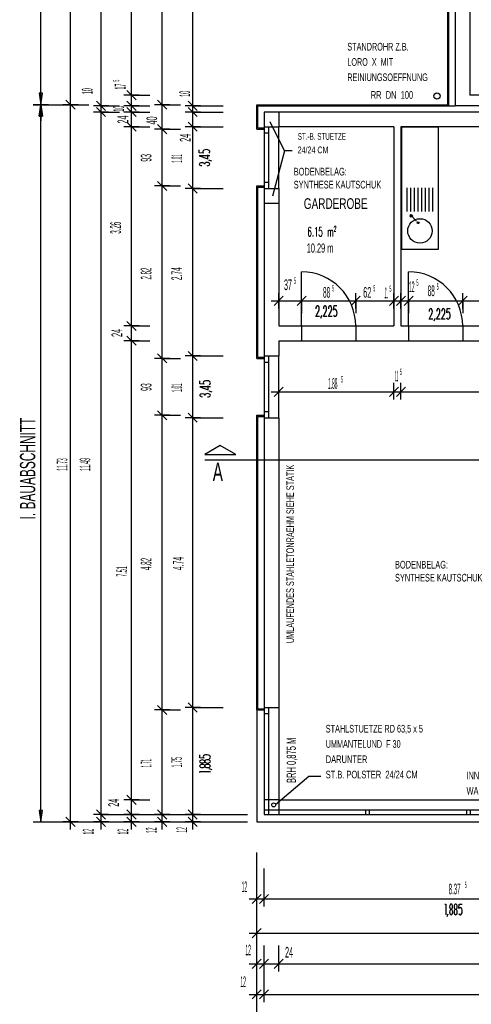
# Model space of a CAD drawing. Extents: x -0.6 to 1.54, y -0.37 to 1.17.
# Tile 68 of 79: x 0.23 to 0.38, y 0.26 to 0.58. Entities that reach past the tile are written whole.
import ezdxf

# ---------------------------------------------------------------- set-up
doc = ezdxf.new("R2010")
doc.units = 0
doc.linetypes.add('KCONTINUOUS', pattern=[0])
doc.layers.add('W01_---', color=7, linetype='CONTINUOUS')
doc.styles.add('TXTK', font='TXT.shx', dxfattribs={"height": 0.2})

msp = doc.modelspace()

# ---------------------------------------------------------------- linework, layer by layer
at = {"layer": 'W01_---', "color": 7, "linetype": 'KCONTINUOUS'}
for p, q in [((0.23641, 0.55513), (0.23641, 0.69063)), ((0.24609, 0.55513), (0.24609, 0.69063)), ((0.25609, 0.55473), (0.25609, 0.68823)), ((0.26609, 0.55823), (0.26609, 0.68343)), ((0.27609, 0.55513), (0.27609, 0.65403)), ((0.36951, 0.55513), (0.36951, 0.65403)), ((0.37191, 0.65403), (0.37191, 0.55473)), ((0.28609, 0.55473), (0.28609, 0.65323)), ((0.36991, 0.55473), (0.36991, 0.65363)), ((0.37671, 0.65323), (0.37671, 0.55823)), ((0.26609, 0.55573), (0.26609, 0.56073)), ((0.23691, 0.55888), (0.23591, 0.55888)), ((0.23591, 0.55888), (0.23641, 0.55513)), ((0.23591, 0.55887), (0.23641, 0.55513)), ((0.23691, 0.55887), (0.23591, 0.55887)), ((0.23591, 0.55887), (0.23641, 0.55513)), ((0.23691, 0.55887), (0.23591, 0.55887)), ((0.23641, 0.55513), (0.23641, 0.56038)), ((0.23641, 0.55513), (0.23691, 0.55888)), ((0.23641, 0.55513), (0.23691, 0.55887)), ((0.23641, 0.55513), (0.23691, 0.55887)), ((0.24609, 0.55263), (0.24609, 0.55763)), ((0.25609, 0.55223), (0.25609, 0.55723)), ((0.26859, 0.55823), (0.26359, 0.55823)), ((0.26759, 0.55673), (0.26459, 0.55973)), ((0.26609, 0.55473), (0.26609, 0.55823)), ((0.26609, 0.55823), (0.27209, 0.55823)), ((0.26609, 0.55223), (0.26609, 0.55723)), ((0.27609, 0.55263), (0.27609, 0.55763)), ((0.28609, 0.55223), (0.28609, 0.55723)), ((0.48191, 0.55823), (0.37671, 0.55823)), ((0.23891, 0.55513), (0.23391, 0.55513)), ((0.23391, 0.55513), (0.23891, 0.55513)), ((0.23591, 0.55138), (0.23641, 0.55513)), ((0.23591, 0.55138), (0.23641, 0.55513)), ((0.23641, 0.55513), (0.23591, 0.55138)), ((0.23641, 0.55513), (0.23691, 0.55138)), ((0.23641, 0.55513), (0.23691, 0.55138)), ((0.23691, 0.55138), (0.23641, 0.55513)), ((0.23641, 0.55513), (0.23641, 0.54988)), ((0.23641, 0.32053), (0.23641, 0.55513)), ((0.23641, 0.55513), (0.24865, 0.55513)), ((0.24859, 0.55513), (0.24359, 0.55513)), ((0.24759, 0.55363), (0.24459, 0.55663)), ((0.24609, 0.32053), (0.24609, 0.55513)), ((0.24609, 0.55513), (0.25209, 0.55513)), ((0.25859, 0.55473), (0.25359, 0.55473)), ((0.25759, 0.55323), (0.25459, 0.55623)), ((0.25759, 0.55123), (0.25459, 0.55423)), ((0.25609, 0.55023), (0.25609, 0.55523)), ((0.25609, 0.55273), (0.25609, 0.55473)), ((0.25609, 0.55473), (0.26209, 0.55473)), ((0.26859, 0.55473), (0.26359, 0.55473)), ((0.26759, 0.55323), (0.26459, 0.55623)), ((0.26759, 0.55123), (0.26459, 0.55423)), ((0.26609, 0.55023), (0.26609, 0.55523)), ((0.26609, 0.55273), (0.26609, 0.55473)), ((0.26609, 0.55473), (0.27209, 0.55473)), ((0.27859, 0.55513), (0.27359, 0.55513)), ((0.27759, 0.55363), (0.27459, 0.55663)), ((0.27609, 0.54713), (0.27609, 0.55513)), ((0.27609, 0.55513), (0.28209, 0.55513)), ((0.28859, 0.55473), (0.28359, 0.55473)), ((0.28759, 0.55323), (0.28459, 0.55623)), ((0.28759, 0.55123), (0.28459, 0.55423)), ((0.28609, 0.55023), (0.28609, 0.55523)), ((0.28609, 0.55273), (0.28609, 0.55473)), ((0.28609, 0.55473), (0.29609, 0.55473)), ((0.30701, 0.54713), (0.30701, 0.55513)), ((0.30701, 0.55513), (0.36951, 0.55513)), ((0.30741, 0.55473), (0.37191, 0.55473)), ((0.30741, 0.54753), (0.30741, 0.55473)), ((0.48671, 0.55473), (0.37191, 0.55473)), ((0.23691, 0.55138), (0.23591, 0.55138)), ((0.23691, 0.55138), (0.23591, 0.55138)), ((0.23591, 0.55138), (0.23691, 0.55138)), ((0.25859, 0.55273), (0.25359, 0.55273)), ((0.25609, 0.32293), (0.25609, 0.55273)), ((0.25609, 0.55273), (0.26209, 0.55273)), ((0.26859, 0.55273), (0.26359, 0.55273)), ((0.26609, 0.54793), (0.26609, 0.55273)), ((0.26609, 0.55273), (0.27209, 0.55273)), ((0.28859, 0.55273), (0.28359, 0.55273)), ((0.28609, 0.54793), (0.28609, 0.55273)), ((0.28609, 0.55273), (0.29609, 0.55273)), ((0.30941, 0.55273), (0.30941, 0.54793)), ((0.53441, 0.55273), (0.30941, 0.55273)), ((0.31421, 0.55273), (0.31421, 0.54793)), ((0.26859, 0.54793), (0.26359, 0.54793)), ((0.26759, 0.54643), (0.26459, 0.54943)), ((0.26609, 0.54543), (0.26609, 0.55043)), ((0.26609, 0.48273), (0.26609, 0.54793)), ((0.26609, 0.54793), (0.27209, 0.54793)), ((0.27759, 0.54563), (0.27459, 0.54863)), ((0.27609, 0.54463), (0.27609, 0.54963)), ((0.28859, 0.54793), (0.28359, 0.54793)), ((0.28759, 0.54643), (0.28459, 0.54943)), ((0.28609, 0.54543), (0.28609, 0.55043)), ((0.28609, 0.52773), (0.28609, 0.54793)), ((0.28609, 0.54793), (0.29609, 0.54793)), ((0.30941, 0.54793), (0.31421, 0.54793)), ((0.30941, 0.54793), (0.30941, 0.52773)), ((0.31091, 0.54793), (0.31091, 0.52773)), ((0.31606, 0.54001), (0.31146, 0.54956)), ((0.35191, 0.54793), (0.31421, 0.54793)), ((0.31421, 0.52773), (0.31421, 0.54793)), ((0.35191, 0.54793), (0.35191, 0.48273)), ((0.35421, 0.54793), (0.35421, 0.48273)), ((0.44191, 0.54793), (0.35421, 0.54793)), ((0.36641, 0.54773), (0.35441, 0.54773)), ((0.35441, 0.54773), (0.35441, 0.50773)), ((0.36641, 0.54773), (0.36641, 0.50773)), ((0.27859, 0.54713), (0.27359, 0.54713)), ((0.27609, 0.52853), (0.27609, 0.54713)), ((0.27609, 0.54713), (0.28209, 0.54713)), ((0.30701, 0.54713), (0.30941, 0.54713)), ((0.30741, 0.54753), (0.30941, 0.54753)), ((0.30941, 0.54593), (0.31091, 0.54593)), ((0.2882, 0.53942), (0.2882, 0.54038)), ((0.28964, 0.5393), (0.2882, 0.53942)), ((0.2917, 0.53839), (0.2882, 0.53839)), ((0.2882, 0.53839), (0.29101, 0.53746)), ((0.28947, 0.54004), (0.28935, 0.53979)), ((0.28935, 0.53979), (0.28941, 0.53952)), ((0.28941, 0.53952), (0.28964, 0.5393)), ((0.28975, 0.54025), (0.28947, 0.54004)), ((0.29016, 0.54038), (0.28975, 0.54025)), ((0.29062, 0.54042), (0.29016, 0.54038)), ((0.29106, 0.54035), (0.29062, 0.54042)), ((0.29101, 0.53746), (0.29101, 0.53877)), ((0.29143, 0.54019), (0.29106, 0.54035)), ((0.29132, 0.53923), (0.2916, 0.53944)), ((0.29166, 0.53996), (0.29143, 0.54019)), ((0.2916, 0.53944), (0.29173, 0.5397)), ((0.29173, 0.5397), (0.29166, 0.53996)), ((0.31606, 0.54001), (0.31214, 0.52517)), ((0.31862, 0.54001), (0.31606, 0.54001)), ((0.28827, 0.53583), (0.2882, 0.53565)), ((0.2882, 0.53565), (0.28827, 0.53548)), ((0.28846, 0.53598), (0.28827, 0.53583)), ((0.28827, 0.53548), (0.28846, 0.53533)), ((0.28874, 0.53608), (0.28846, 0.53598)), ((0.28846, 0.53533), (0.28874, 0.53523)), ((0.28874, 0.53523), (0.28907, 0.53519)), ((0.28907, 0.53611), (0.28875, 0.53608)), ((0.2894, 0.53608), (0.28907, 0.53611)), ((0.28968, 0.53598), (0.2894, 0.53608)), ((0.28986, 0.53583), (0.28968, 0.53598)), ((0.2899, 0.53574), (0.28986, 0.53583)), ((0.28993, 0.5359), (0.2899, 0.5358)), ((0.2899, 0.5358), (0.2899, 0.53562)), ((0.29013, 0.53605), (0.28993, 0.5359)), ((0.29043, 0.53616), (0.29013, 0.53605)), ((0.29078, 0.5362), (0.29043, 0.53616)), ((0.29114, 0.53616), (0.29078, 0.5362)), ((0.29078, 0.53515), (0.29114, 0.53519)), ((0.29143, 0.53605), (0.29114, 0.53616)), ((0.29114, 0.53519), (0.29143, 0.5353)), ((0.29229, 0.53667), (0.29135, 0.53699)), ((0.29163, 0.5359), (0.29143, 0.53605)), ((0.29143, 0.5353), (0.29163, 0.53546)), ((0.2917, 0.53571), (0.29163, 0.5359)), ((0.29163, 0.53546), (0.2917, 0.53565)), ((0.2917, 0.53565), (0.2917, 0.53571)), ((0.27859, 0.52853), (0.27359, 0.52853)), ((0.27759, 0.52703), (0.27459, 0.53003)), ((0.27609, 0.52603), (0.27609, 0.53103)), ((0.27609, 0.47213), (0.27609, 0.52853)), ((0.27609, 0.52853), (0.28209, 0.52853)), ((0.28759, 0.52623), (0.28459, 0.52923)), ((0.28609, 0.52523), (0.28609, 0.53023)), ((0.30701, 0.52853), (0.30941, 0.52853)), ((0.30701, 0.47213), (0.30701, 0.52853)), ((0.30941, 0.52973), (0.31091, 0.52973)), ((0.28859, 0.52773), (0.28359, 0.52773)), ((0.28609, 0.47293), (0.28609, 0.52773)), ((0.28609, 0.52773), (0.29609, 0.52773)), ((0.30741, 0.52813), (0.30941, 0.52813)), ((0.30741, 0.47253), (0.30741, 0.52813)), ((0.30941, 0.52773), (0.31421, 0.52773)), ((0.30941, 0.52773), (0.30941, 0.47293)), ((0.31421, 0.52773), (0.31421, 0.48273)), ((0.35621, 0.5202), (0.35621, 0.52793)), ((0.35741, 0.5202), (0.35741, 0.52793)), ((0.35861, 0.5202), (0.35861, 0.52793)), ((0.35981, 0.5202), (0.35981, 0.52793)), ((0.36101, 0.5202), (0.36101, 0.52793)), ((0.36221, 0.5202), (0.36221, 0.52793)), ((0.36341, 0.5202), (0.36341, 0.52793)), ((0.36461, 0.5202), (0.36461, 0.52793)), ((0.30941, 0.52293), (0.31421, 0.52293)), ((0.35717, 0.51916), (0.35931, 0.51701)), ((0.36641, 0.50773), (0.35441, 0.50773)), ((0.32171, 0.48273), (0.32171, 0.50043)), ((0.35671, 0.48273), (0.35671, 0.50043)), ((0.31421, 0.48848), (0.31421, 0.49348)), ((0.32171, 0.48848), (0.32171, 0.49348)), ((0.33941, 0.48848), (0.33941, 0.49348)), ((0.35191, 0.48848), (0.35191, 0.49348)), ((0.35421, 0.48848), (0.35421, 0.49348)), ((0.35671, 0.48848), (0.35671, 0.49348)), ((0.37441, 0.48848), (0.37441, 0.49348)), ((0.31171, 0.49098), (0.31671, 0.49098)), ((0.31271, 0.48948), (0.31571, 0.49248)), ((0.31421, 0.49098), (0.32171, 0.49098)), ((0.31421, 0.49098), (0.31421, 0.48698)), ((0.31921, 0.49098), (0.32421, 0.49098)), ((0.32021, 0.48948), (0.32321, 0.49248)), ((0.32171, 0.49098), (0.32685, 0.49098)), ((0.32171, 0.49098), (0.32171, 0.48698)), ((0.32685, 0.49098), (0.33941, 0.49098)), ((0.33691, 0.49098), (0.34191, 0.49098)), ((0.33791, 0.48948), (0.34091, 0.49248)), ((0.33941, 0.49098), (0.33999, 0.49098)), ((0.33941, 0.49098), (0.33941, 0.4904)), ((0.33941, 0.4904), (0.33941, 0.48698)), ((0.33999, 0.49098), (0.35191, 0.49098)), ((0.34941, 0.49098), (0.35441, 0.49098)), ((0.35041, 0.48948), (0.35341, 0.49248)), ((0.35171, 0.49098), (0.35671, 0.49098)), ((0.35191, 0.49098), (0.35421, 0.49098)), ((0.35191, 0.49098), (0.35191, 0.48698)), ((0.35271, 0.48948), (0.35571, 0.49248)), ((0.35421, 0.49098), (0.35921, 0.49098)), ((0.35421, 0.49098), (0.35671, 0.49098)), ((0.35421, 0.49098), (0.35421, 0.48698)), ((0.35521, 0.48948), (0.35821, 0.49248)), ((0.35671, 0.49098), (0.36055, 0.49098)), ((0.35671, 0.49098), (0.35671, 0.48714)), ((0.36055, 0.49098), (0.37441, 0.49098)), ((0.37191, 0.49098), (0.37691, 0.49098)), ((0.37291, 0.48948), (0.37591, 0.49248)), ((0.37441, 0.49098), (0.40217, 0.49098)), ((0.37441, 0.49098), (0.37441, 0.48698)), ((0.32641, 0.48875), (0.32637, 0.48836)), ((0.32637, 0.48589), (0.32729, 0.48764)), ((0.32653, 0.48907), (0.32641, 0.48875)), ((0.32671, 0.48929), (0.32653, 0.48907)), ((0.32691, 0.48937), (0.32671, 0.48929)), ((0.32712, 0.48929), (0.32691, 0.48937)), ((0.32729, 0.48907), (0.32712, 0.48929)), ((0.32741, 0.48875), (0.32729, 0.48907)), ((0.32729, 0.48764), (0.32741, 0.48797)), ((0.32745, 0.48836), (0.32741, 0.48875)), ((0.32741, 0.48797), (0.32745, 0.48836)), ((0.32886, 0.48875), (0.32882, 0.48836)), ((0.32882, 0.48589), (0.32974, 0.48764)), ((0.32897, 0.48907), (0.32886, 0.48875)), ((0.32915, 0.48929), (0.32897, 0.48907)), ((0.32936, 0.48937), (0.32915, 0.48929)), ((0.32956, 0.48929), (0.32936, 0.48937)), ((0.32974, 0.48907), (0.32956, 0.48929)), ((0.32985, 0.48875), (0.32974, 0.48907)), ((0.32974, 0.48764), (0.32985, 0.48797)), ((0.32989, 0.48836), (0.32985, 0.48875)), ((0.32985, 0.48797), (0.32989, 0.48836)), ((0.33051, 0.48875), (0.33047, 0.48836)), ((0.33047, 0.48589), (0.33139, 0.48764)), ((0.33062, 0.48907), (0.33051, 0.48875)), ((0.3308, 0.48929), (0.33062, 0.48907)), ((0.331, 0.48937), (0.3308, 0.48929)), ((0.33121, 0.48929), (0.331, 0.48937)), ((0.33139, 0.48907), (0.33121, 0.48929)), ((0.3315, 0.48875), (0.33139, 0.48907)), ((0.33139, 0.48764), (0.3315, 0.48797)), ((0.33154, 0.48836), (0.3315, 0.48875)), ((0.3315, 0.48797), (0.33154, 0.48836)), ((0.33218, 0.48795), (0.3323, 0.48939)), ((0.33241, 0.48819), (0.33218, 0.48795)), ((0.3323, 0.48939), (0.33326, 0.48939)), ((0.33267, 0.48825), (0.33241, 0.48819)), ((0.33292, 0.48813), (0.33267, 0.48825)), ((0.33313, 0.48784), (0.33292, 0.48813)), ((0.33307, 0.48617), (0.33323, 0.48653)), ((0.33326, 0.48744), (0.33313, 0.48784)), ((0.33323, 0.48653), (0.3333, 0.48698)), ((0.3333, 0.48698), (0.33326, 0.48744)), ((0.35671, 0.48714), (0.35671, 0.48698)), ((0.36345, 0.48784), (0.36341, 0.48745)), ((0.36341, 0.48498), (0.36433, 0.48673)), ((0.36357, 0.48816), (0.36345, 0.48784)), ((0.36374, 0.48838), (0.36357, 0.48816)), ((0.36395, 0.48846), (0.36374, 0.48838)), ((0.36415, 0.48838), (0.36395, 0.48846)), ((0.36433, 0.48816), (0.36415, 0.48838)), ((0.36444, 0.48784), (0.36433, 0.48816)), ((0.36433, 0.48673), (0.36444, 0.48706)), ((0.36449, 0.48745), (0.36444, 0.48784)), ((0.36444, 0.48706), (0.36449, 0.48745)), ((0.36589, 0.48784), (0.36585, 0.48745)), ((0.36585, 0.48498), (0.36677, 0.48673)), ((0.36601, 0.48816), (0.36589, 0.48784)), ((0.36618, 0.48838), (0.36601, 0.48816)), ((0.36639, 0.48846), (0.36618, 0.48838)), ((0.3666, 0.48838), (0.36639, 0.48846)), ((0.36677, 0.48816), (0.3666, 0.48838)), ((0.36689, 0.48784), (0.36677, 0.48816)), ((0.36677, 0.48673), (0.36689, 0.48706)), ((0.36693, 0.48745), (0.36689, 0.48784)), ((0.36689, 0.48706), (0.36693, 0.48745)), ((0.36754, 0.48784), (0.3675, 0.48745)), ((0.3675, 0.48498), (0.36842, 0.48673)), ((0.36766, 0.48816), (0.36754, 0.48784)), ((0.36783, 0.48838), (0.36766, 0.48816)), ((0.36804, 0.48846), (0.36783, 0.48838)), ((0.36824, 0.48838), (0.36804, 0.48846)), ((0.36842, 0.48816), (0.36824, 0.48838)), ((0.36854, 0.48784), (0.36842, 0.48816)), ((0.36842, 0.48673), (0.36854, 0.48706)), ((0.36858, 0.48745), (0.36854, 0.48784)), ((0.36854, 0.48706), (0.36858, 0.48745)), ((0.36921, 0.48704), (0.36934, 0.48848)), ((0.36944, 0.48728), (0.36921, 0.48704)), ((0.36934, 0.48848), (0.3703, 0.48848)), ((0.3697, 0.48734), (0.36944, 0.48728)), ((0.36996, 0.48722), (0.3697, 0.48734)), ((0.37017, 0.48693), (0.36996, 0.48722)), ((0.3703, 0.48653), (0.37017, 0.48693)), ((0.37033, 0.48607), (0.3703, 0.48653)), ((0.26759, 0.48123), (0.26459, 0.48423)), ((0.26609, 0.48023), (0.26609, 0.48523)), ((0.32756, 0.48589), (0.32637, 0.48589)), ((0.32802, 0.48531), (0.32835, 0.48624)), ((0.33, 0.48589), (0.32882, 0.48589)), ((0.33165, 0.48589), (0.33047, 0.48589)), ((0.33211, 0.48627), (0.33232, 0.48599)), ((0.33232, 0.48599), (0.33258, 0.48587)), ((0.33258, 0.48587), (0.33284, 0.48593)), ((0.33284, 0.48593), (0.33307, 0.48617)), ((0.36459, 0.48498), (0.36341, 0.48498)), ((0.36506, 0.4844), (0.36538, 0.48533)), ((0.36703, 0.48498), (0.36585, 0.48498)), ((0.36868, 0.48498), (0.3675, 0.48498)), ((0.36915, 0.48536), (0.36936, 0.48508)), ((0.36936, 0.48508), (0.36961, 0.48496)), ((0.36961, 0.48496), (0.36987, 0.48502)), ((0.36987, 0.48502), (0.3701, 0.48526)), ((0.3701, 0.48526), (0.37027, 0.48562)), ((0.37027, 0.48562), (0.37033, 0.48607)), ((0.26859, 0.48273), (0.26359, 0.48273)), ((0.26609, 0.47793), (0.26609, 0.48273)), ((0.26609, 0.48273), (0.27209, 0.48273)), ((0.26609, 0.47543), (0.26609, 0.48043)), ((0.31421, 0.48273), (0.32171, 0.48273)), ((0.32171, 0.48273), (0.32171, 0.47793)), ((0.32171, 0.48273), (0.33941, 0.48273)), ((0.33941, 0.48273), (0.33941, 0.47793)), ((0.33941, 0.48273), (0.35191, 0.48273)), ((0.35421, 0.48273), (0.35671, 0.48273)), ((0.35421, 0.48273), (0.35671, 0.48273)), ((0.35671, 0.48273), (0.35671, 0.47793)), ((0.35671, 0.48273), (0.37441, 0.48273)), ((0.37441, 0.48273), (0.37441, 0.47793)), ((0.37441, 0.48273), (0.42691, 0.48273)), ((0.26859, 0.47793), (0.26359, 0.47793)), ((0.26759, 0.47643), (0.26459, 0.47943)), ((0.26609, 0.32773), (0.26609, 0.47793)), ((0.26609, 0.47793), (0.27209, 0.47793)), ((0.31421, 0.47793), (0.31421, 0.47293)), ((0.31421, 0.47793), (0.32171, 0.47793)), ((0.32171, 0.47793), (0.33941, 0.47793)), ((0.33941, 0.47793), (0.35671, 0.47793)), ((0.35671, 0.47793), (0.37441, 0.47793)), ((0.37441, 0.47793), (0.42691, 0.47793)), ((0.27759, 0.47063), (0.27459, 0.47363)), ((0.27609, 0.46963), (0.27609, 0.47463)), ((0.28759, 0.47143), (0.28459, 0.47443)), ((0.28609, 0.47043), (0.28609, 0.47543)), ((0.27859, 0.47213), (0.27359, 0.47213)), ((0.27609, 0.45353), (0.27609, 0.47213)), ((0.27609, 0.47213), (0.28209, 0.47213)), ((0.28859, 0.47293), (0.28359, 0.47293)), ((0.28609, 0.45273), (0.28609, 0.47293)), ((0.28609, 0.47293), (0.29609, 0.47293)), ((0.30701, 0.47213), (0.30941, 0.47213)), ((0.30741, 0.47253), (0.30941, 0.47253)), ((0.30941, 0.47293), (0.30941, 0.45353)), ((0.30941, 0.47293), (0.31421, 0.47293)), ((0.30941, 0.47093), (0.31091, 0.47093)), ((0.31091, 0.47293), (0.31091, 0.45273)), ((0.31421, 0.45273), (0.31421, 0.47293)), ((0.28837, 0.46382), (0.28837, 0.46478)), ((0.28981, 0.46369), (0.28837, 0.46382)), ((0.28963, 0.46444), (0.28951, 0.46419)), ((0.28951, 0.46419), (0.28957, 0.46392)), ((0.28957, 0.46392), (0.28981, 0.46369)), ((0.28992, 0.46465), (0.28963, 0.46444)), ((0.29032, 0.46478), (0.28992, 0.46465)), ((0.29078, 0.46482), (0.29032, 0.46478)), ((0.29123, 0.46475), (0.29078, 0.46482)), ((0.2916, 0.46459), (0.29123, 0.46475)), ((0.29149, 0.46363), (0.29177, 0.46384)), ((0.29183, 0.46436), (0.2916, 0.46459)), ((0.29177, 0.46384), (0.29189, 0.4641)), ((0.29189, 0.4641), (0.29183, 0.46436)), ((0.31421, 0.46118), (0.31421, 0.46518)), ((0.35191, 0.46118), (0.35191, 0.46415)), ((0.35421, 0.46118), (0.35421, 0.46415)), ((0.29187, 0.46279), (0.28837, 0.46279)), ((0.28837, 0.46279), (0.29117, 0.46186)), ((0.29095, 0.4606), (0.29059, 0.46056)), ((0.2913, 0.46056), (0.29095, 0.4606)), ((0.29117, 0.46186), (0.29117, 0.46317)), ((0.29245, 0.46107), (0.29152, 0.46139)), ((0.31171, 0.46118), (0.31671, 0.46118)), ((0.31271, 0.45967), (0.31571, 0.46268)), ((0.31421, 0.45868), (0.31421, 0.46368)), ((0.31421, 0.46118), (0.32849, 0.46118)), ((0.32849, 0.46118), (0.35191, 0.46118)), ((0.34941, 0.46118), (0.35441, 0.46118)), ((0.35041, 0.45967), (0.35341, 0.46268)), ((0.35171, 0.46118), (0.35671, 0.46118)), ((0.35191, 0.45868), (0.35191, 0.46368)), ((0.35191, 0.46118), (0.35421, 0.46118)), ((0.35271, 0.45967), (0.35571, 0.46268)), ((0.35421, 0.45868), (0.35421, 0.46368)), ((0.35421, 0.46118), (0.39299, 0.46118)), ((0.28843, 0.46023), (0.28837, 0.46005)), ((0.28837, 0.46005), (0.28843, 0.45988)), ((0.28862, 0.46038), (0.28843, 0.46023)), ((0.28843, 0.45988), (0.28862, 0.45973)), ((0.2889, 0.46048), (0.28862, 0.46038)), ((0.28862, 0.45973), (0.2889, 0.45963)), ((0.2889, 0.45963), (0.28923, 0.45959)), ((0.28923, 0.46051), (0.28892, 0.46048)), ((0.28956, 0.46048), (0.28923, 0.46051)), ((0.28984, 0.46038), (0.28956, 0.46048)), ((0.29003, 0.46023), (0.28984, 0.46038)), ((0.29006, 0.46014), (0.29003, 0.46023)), ((0.29009, 0.4603), (0.29006, 0.4602)), ((0.29006, 0.4602), (0.29006, 0.46002)), ((0.29029, 0.46046), (0.29009, 0.4603)), ((0.29059, 0.46056), (0.29029, 0.46046)), ((0.29095, 0.45955), (0.2913, 0.45959)), ((0.2916, 0.46046), (0.2913, 0.46056)), ((0.2913, 0.45959), (0.2916, 0.4597)), ((0.2918, 0.4603), (0.2916, 0.46046)), ((0.2916, 0.4597), (0.2918, 0.45986)), ((0.29187, 0.46011), (0.2918, 0.4603)), ((0.2918, 0.45986), (0.29187, 0.46005)), ((0.29187, 0.46005), (0.29187, 0.46011)), ((0.27759, 0.45203), (0.27459, 0.45503)), ((0.27609, 0.45103), (0.27609, 0.45603)), ((0.28759, 0.45123), (0.28459, 0.45423)), ((0.28609, 0.45023), (0.28609, 0.45523)), ((0.30941, 0.45473), (0.31091, 0.45473)), ((0.27859, 0.45353), (0.27359, 0.45353)), ((0.27609, 0.35713), (0.27609, 0.45353)), ((0.27609, 0.45353), (0.28209, 0.45353)), ((0.28859, 0.45273), (0.28359, 0.45273)), ((0.28609, 0.35793), (0.28609, 0.45273)), ((0.28609, 0.45273), (0.29609, 0.45273)), ((0.30701, 0.45353), (0.30941, 0.45353)), ((0.30701, 0.35713), (0.30701, 0.45353)), ((0.30741, 0.45313), (0.30941, 0.45313)), ((0.30741, 0.35753), (0.30741, 0.45313)), ((0.30941, 0.45353), (0.30941, 0.35713)), ((0.30941, 0.45273), (0.31421, 0.45273)), ((0.31421, 0.45273), (0.31421, 0.35793)), ((0.2951, 0.44359), (0.29003, 0.44066)), ((0.2951, 0.44359), (0.29003, 0.44066)), ((0.2951, 0.44359), (0.29003, 0.44067)), ((0.30017, 0.44066), (0.2951, 0.44359)), ((0.30017, 0.44066), (0.2951, 0.44359)), ((0.30017, 0.44067), (0.2951, 0.44359)), ((0.29001, 0.439), (0.48038, 0.439)), ((0.29003, 0.44067), (0.30017, 0.44067)), ((0.29003, 0.44066), (0.30017, 0.44066)), ((0.29003, 0.44066), (0.30017, 0.44066)), ((0.27759, 0.35563), (0.27459, 0.35863)), ((0.27609, 0.35463), (0.27609, 0.35963)), ((0.28859, 0.35793), (0.28359, 0.35793)), ((0.28759, 0.35643), (0.28459, 0.35943)), ((0.28609, 0.35543), (0.28609, 0.36043)), ((0.28609, 0.32293), (0.28609, 0.35793)), ((0.28609, 0.35793), (0.29609, 0.35793)), ((0.30741, 0.35753), (0.30941, 0.35753)), ((0.30941, 0.35793), (0.30941, 0.32293)), ((0.30941, 0.35793), (0.31421, 0.35793)), ((0.31091, 0.35793), (0.31091, 0.32293)), ((0.31421, 0.35793), (0.31421, 0.32773)), ((0.27859, 0.35713), (0.27359, 0.35713)), ((0.27609, 0.32293), (0.27609, 0.35713)), ((0.27609, 0.35713), (0.28209, 0.35713)), ((0.30701, 0.35713), (0.30941, 0.35713)), ((0.30701, 0.35713), (0.30701, 0.32053)), ((0.30941, 0.35593), (0.31091, 0.35593)), ((0.28837, 0.34146), (0.28837, 0.34242)), ((0.28981, 0.34133), (0.28837, 0.34146)), ((0.28963, 0.34208), (0.28951, 0.34182)), ((0.28951, 0.34182), (0.28957, 0.34156)), ((0.28957, 0.34156), (0.28981, 0.34133)), ((0.28992, 0.34229), (0.28963, 0.34208)), ((0.29032, 0.34242), (0.28992, 0.34229)), ((0.29078, 0.34245), (0.29032, 0.34242)), ((0.29123, 0.34239), (0.29078, 0.34245)), ((0.2916, 0.34222), (0.29123, 0.34239)), ((0.29149, 0.34127), (0.29177, 0.34148)), ((0.29183, 0.342), (0.2916, 0.34222)), ((0.29177, 0.34148), (0.29189, 0.34173)), ((0.29189, 0.34173), (0.29183, 0.342)), ((0.28842, 0.34047), (0.28835, 0.34029)), ((0.28835, 0.34029), (0.28842, 0.3401)), ((0.28842, 0.33898), (0.28835, 0.3388)), ((0.28835, 0.3388), (0.28842, 0.33861)), ((0.2886, 0.34063), (0.28842, 0.34047)), ((0.28842, 0.3401), (0.2886, 0.33994)), ((0.2886, 0.33914), (0.28842, 0.33898)), ((0.28842, 0.33861), (0.2886, 0.33846)), ((0.28888, 0.34073), (0.2886, 0.34063)), ((0.2886, 0.33994), (0.28888, 0.33984)), ((0.28888, 0.33924), (0.2886, 0.33914)), ((0.2886, 0.33846), (0.28888, 0.33835)), ((0.28921, 0.34077), (0.28888, 0.34073)), ((0.28888, 0.33984), (0.28921, 0.3398)), ((0.28921, 0.33928), (0.28888, 0.33924)), ((0.28888, 0.33835), (0.28921, 0.33832)), ((0.28954, 0.34073), (0.28921, 0.34077)), ((0.28921, 0.3398), (0.28954, 0.33984)), ((0.28954, 0.33924), (0.28921, 0.33928)), ((0.28921, 0.33832), (0.28954, 0.33835)), ((0.28982, 0.34063), (0.28954, 0.34073)), ((0.28954, 0.33984), (0.28982, 0.33994)), ((0.28982, 0.33914), (0.28954, 0.33924)), ((0.28954, 0.33835), (0.28982, 0.33846)), ((0.29001, 0.34047), (0.28982, 0.34063)), ((0.28982, 0.33994), (0.29001, 0.3401)), ((0.29001, 0.33898), (0.28982, 0.33914)), ((0.28982, 0.33846), (0.29001, 0.33861)), ((0.29006, 0.34033), (0.29001, 0.34047)), ((0.29001, 0.3401), (0.29006, 0.34024)), ((0.29006, 0.33884), (0.29001, 0.33898)), ((0.29001, 0.33861), (0.29006, 0.33875)), ((0.29011, 0.34048), (0.29006, 0.34033)), ((0.29006, 0.34024), (0.29006, 0.34033)), ((0.29006, 0.34024), (0.29011, 0.34009)), ((0.29011, 0.339), (0.29006, 0.33884)), ((0.29006, 0.33875), (0.29006, 0.33884)), ((0.29006, 0.33875), (0.29011, 0.3386)), ((0.29031, 0.34065), (0.29011, 0.34048)), ((0.29011, 0.34009), (0.29031, 0.33992)), ((0.29031, 0.33916), (0.29011, 0.339)), ((0.29011, 0.3386), (0.29031, 0.33843)), ((0.29061, 0.34076), (0.29031, 0.34065)), ((0.29031, 0.33992), (0.29061, 0.33981)), ((0.29061, 0.33927), (0.29031, 0.33916)), ((0.29031, 0.33843), (0.29061, 0.33832)), ((0.29096, 0.3408), (0.29061, 0.34076)), ((0.29061, 0.33981), (0.29096, 0.33977)), ((0.29096, 0.33931), (0.29061, 0.33927)), ((0.29061, 0.33832), (0.29096, 0.33828)), ((0.29132, 0.34076), (0.29096, 0.3408)), ((0.29096, 0.33977), (0.29132, 0.33981)), ((0.29132, 0.33927), (0.29096, 0.33931)), ((0.29096, 0.33828), (0.29132, 0.33832)), ((0.29162, 0.34065), (0.29132, 0.34076)), ((0.29132, 0.33981), (0.29162, 0.33992)), ((0.29162, 0.33916), (0.29132, 0.33927)), ((0.29132, 0.33832), (0.29162, 0.33843)), ((0.29181, 0.34048), (0.29162, 0.34065)), ((0.29162, 0.33992), (0.29181, 0.34009)), ((0.29181, 0.339), (0.29162, 0.33916)), ((0.29162, 0.33843), (0.29181, 0.3386)), ((0.29188, 0.34029), (0.29181, 0.34048)), ((0.29181, 0.34009), (0.29188, 0.34029)), ((0.29188, 0.3388), (0.29181, 0.339)), ((0.29181, 0.3386), (0.29188, 0.3388)), ((0.28837, 0.3367), (0.28837, 0.33703)), ((0.28837, 0.33703), (0.29187, 0.33703)), ((0.29245, 0.3375), (0.29152, 0.33782)), ((0.32406, 0.3354), (0.31319, 0.32608)), ((0.32803, 0.3354), (0.32406, 0.3354)), ((0.26759, 0.32623), (0.26459, 0.32923)), ((0.26609, 0.32523), (0.26609, 0.33023)), ((0.23641, 0.32053), (0.23641, 0.32578)), ((0.25609, 0.32043), (0.25609, 0.32543)), ((0.26859, 0.32773), (0.26359, 0.32773)), ((0.26609, 0.32293), (0.26609, 0.32773)), ((0.26609, 0.32773), (0.27209, 0.32773)), ((0.26609, 0.32043), (0.26609, 0.32543)), ((0.27609, 0.32043), (0.27609, 0.32543)), ((0.28609, 0.32043), (0.28609, 0.32543)), ((0.31421, 0.32773), (0.30941, 0.32773)), ((0.31256, 0.32608), (0.31254, 0.32608)), ((0.31421, 0.32773), (0.47691, 0.32773)), ((0.31421, 0.32773), (0.31421, 0.32309)), ((0.23691, 0.32428), (0.23591, 0.32428)), ((0.23591, 0.32428), (0.23641, 0.32053)), ((0.23591, 0.32427), (0.23641, 0.32053)), ((0.23691, 0.32427), (0.23591, 0.32427)), ((0.23591, 0.32427), (0.23641, 0.32053)), ((0.23691, 0.32427), (0.23591, 0.32427)), ((0.23641, 0.32053), (0.23691, 0.32428)), ((0.23641, 0.32053), (0.23691, 0.32427)), ((0.23641, 0.32053), (0.23691, 0.32427)), ((0.24609, 0.31803), (0.24609, 0.32303)), ((0.25859, 0.32293), (0.25359, 0.32293)), ((0.25759, 0.32143), (0.25459, 0.32443)), ((0.25609, 0.31803), (0.25609, 0.32303)), ((0.25609, 0.32053), (0.25609, 0.32293)), ((0.25609, 0.32293), (0.30401, 0.32293)), ((0.26859, 0.32293), (0.26359, 0.32293)), ((0.26759, 0.32143), (0.26459, 0.32443)), ((0.26609, 0.31803), (0.26609, 0.32303)), ((0.26609, 0.32053), (0.26609, 0.32293)), ((0.26609, 0.32293), (0.27209, 0.32293)), ((0.27859, 0.32293), (0.27359, 0.32293)), ((0.27759, 0.32143), (0.27459, 0.32443)), ((0.27609, 0.31803), (0.27609, 0.32303)), ((0.27609, 0.32053), (0.27609, 0.32293)), ((0.27609, 0.32293), (0.28209, 0.32293)), ((0.28859, 0.32293), (0.28359, 0.32293)), ((0.28759, 0.32143), (0.28459, 0.32443)), ((0.28609, 0.31803), (0.28609, 0.32303)), ((0.28609, 0.32053), (0.28609, 0.32293)), ((0.28609, 0.32293), (0.29609, 0.32293)), ((0.30941, 0.32443), (0.47691, 0.32443)), ((0.30941, 0.32293), (0.47611, 0.32293)), ((0.34275, 0.32293), (0.34275, 0.32443)), ((0.34395, 0.32293), (0.34395, 0.32443)), ((0.37579, 0.32293), (0.37579, 0.32443)), ((0.37699, 0.32293), (0.37699, 0.32443)), ((0.23391, 0.32053), (0.23891, 0.32053)), ((0.23641, 0.32053), (0.24609, 0.32053)), ((0.24859, 0.32053), (0.24359, 0.32053)), ((0.24759, 0.31903), (0.24459, 0.32203)), ((0.24609, 0.32053), (0.30401, 0.32053)), ((0.25859, 0.32053), (0.25359, 0.32053)), ((0.25759, 0.31903), (0.25459, 0.32203)), ((0.25609, 0.32053), (0.26209, 0.32053)), ((0.26859, 0.32053), (0.26359, 0.32053)), ((0.26759, 0.31903), (0.26459, 0.32203)), ((0.26609, 0.32053), (0.27209, 0.32053)), ((0.27859, 0.32053), (0.27359, 0.32053)), ((0.27759, 0.31903), (0.27459, 0.32203)), ((0.27609, 0.32053), (0.28209, 0.32053)), ((0.28859, 0.32053), (0.28359, 0.32053)), ((0.28759, 0.31903), (0.28459, 0.32203)), ((0.28609, 0.32053), (0.29609, 0.32053)), ((0.30701, 0.32053), (0.47611, 0.32053)), ((0.30701, 0.25409), (0.30701, 0.31053)), ((0.30701, 0.29529), (0.30701, 0.30529)), ((0.30941, 0.29529), (0.30941, 0.30529)), ((0.30551, 0.29379), (0.30851, 0.29679)), ((0.30701, 0.29279), (0.30701, 0.29779)), ((0.30791, 0.29379), (0.31091, 0.29679)), ((0.30941, 0.29279), (0.30941, 0.29779)), ((0.30451, 0.29529), (0.30951, 0.29529)), ((0.30691, 0.29529), (0.31191, 0.29529)), ((0.30701, 0.29529), (0.30941, 0.29529)), ((0.30941, 0.29529), (0.36743, 0.29529)), ((0.36743, 0.29529), (0.47691, 0.29529)), ((0.36852, 0.29362), (0.36885, 0.29362)), ((0.36885, 0.29362), (0.36885, 0.29012)), ((0.37017, 0.29311), (0.37013, 0.29278)), ((0.37027, 0.29339), (0.37017, 0.29311)), ((0.37043, 0.29357), (0.37027, 0.29339)), ((0.37061, 0.29364), (0.37043, 0.29357)), ((0.3708, 0.29357), (0.37061, 0.29364)), ((0.37095, 0.29339), (0.3708, 0.29357)), ((0.37106, 0.29311), (0.37095, 0.29339)), ((0.3711, 0.29278), (0.37106, 0.29311)), ((0.37166, 0.29311), (0.37162, 0.29278)), ((0.37176, 0.29339), (0.37166, 0.29311)), ((0.37192, 0.29357), (0.37176, 0.29339)), ((0.3721, 0.29364), (0.37192, 0.29357)), ((0.37229, 0.29357), (0.3721, 0.29364)), ((0.37244, 0.29339), (0.37229, 0.29357)), ((0.37255, 0.29311), (0.37244, 0.29339)), ((0.37258, 0.29278), (0.37255, 0.29311)), ((0.37315, 0.29218), (0.37327, 0.29362)), ((0.37327, 0.29362), (0.37424, 0.29362)), ((0.30701, 0.28409), (0.30701, 0.29009)), ((0.36931, 0.28954), (0.36964, 0.29047)), ((0.37014, 0.29138), (0.3701, 0.29103)), ((0.3701, 0.29103), (0.37014, 0.29067)), ((0.37013, 0.29278), (0.37017, 0.29245)), ((0.37025, 0.29168), (0.37014, 0.29138)), ((0.37014, 0.29067), (0.37025, 0.29038)), ((0.37017, 0.29245), (0.37027, 0.29217)), ((0.37042, 0.29188), (0.37025, 0.29168)), ((0.37025, 0.29038), (0.37042, 0.29017)), ((0.37027, 0.29217), (0.37043, 0.29198)), ((0.37056, 0.29193), (0.37042, 0.29188)), ((0.37042, 0.29017), (0.37061, 0.2901)), ((0.37043, 0.29198), (0.37056, 0.29193)), ((0.37056, 0.29193), (0.37066, 0.29193)), ((0.37061, 0.2901), (0.37081, 0.29017)), ((0.37066, 0.29193), (0.3708, 0.29198)), ((0.37081, 0.29188), (0.37066, 0.29193)), ((0.3708, 0.29198), (0.37095, 0.29217)), ((0.37098, 0.29168), (0.37081, 0.29188)), ((0.37081, 0.29017), (0.37098, 0.29038)), ((0.37095, 0.29217), (0.37106, 0.29245)), ((0.37109, 0.29138), (0.37098, 0.29168)), ((0.37098, 0.29038), (0.37109, 0.29067)), ((0.37106, 0.29245), (0.3711, 0.29278)), ((0.37113, 0.29103), (0.37109, 0.29138)), ((0.37109, 0.29067), (0.37113, 0.29103)), ((0.37162, 0.29138), (0.37159, 0.29103)), ((0.37159, 0.29103), (0.37162, 0.29067)), ((0.37162, 0.29278), (0.37166, 0.29245)), ((0.37174, 0.29168), (0.37162, 0.29138)), ((0.37162, 0.29067), (0.37174, 0.29038)), ((0.37166, 0.29245), (0.37176, 0.29217)), ((0.3719, 0.29188), (0.37174, 0.29168)), ((0.37174, 0.29038), (0.3719, 0.29017)), ((0.37176, 0.29217), (0.37192, 0.29198)), ((0.37205, 0.29193), (0.3719, 0.29188)), ((0.3719, 0.29017), (0.3721, 0.2901)), ((0.37192, 0.29198), (0.37205, 0.29193)), ((0.37205, 0.29193), (0.37215, 0.29193)), ((0.3721, 0.2901), (0.3723, 0.29017)), ((0.37215, 0.29193), (0.37229, 0.29198)), ((0.3723, 0.29188), (0.37215, 0.29193)), ((0.37229, 0.29198), (0.37244, 0.29217)), ((0.37247, 0.29168), (0.3723, 0.29188)), ((0.3723, 0.29017), (0.37247, 0.29038)), ((0.37244, 0.29217), (0.37255, 0.29245)), ((0.37258, 0.29138), (0.37247, 0.29168)), ((0.37247, 0.29038), (0.37258, 0.29067)), ((0.37255, 0.29245), (0.37258, 0.29278)), ((0.37262, 0.29103), (0.37258, 0.29138)), ((0.37258, 0.29067), (0.37262, 0.29103)), ((0.37308, 0.2905), (0.37329, 0.29022)), ((0.37338, 0.29242), (0.37315, 0.29218)), ((0.37329, 0.29022), (0.37355, 0.2901)), ((0.37364, 0.29248), (0.37338, 0.29242)), ((0.37355, 0.2901), (0.37381, 0.29016)), ((0.37389, 0.29236), (0.37364, 0.29248)), ((0.37381, 0.29016), (0.37404, 0.29039)), ((0.3741, 0.29207), (0.37389, 0.29236)), ((0.37404, 0.29039), (0.3742, 0.29076)), ((0.37424, 0.29167), (0.3741, 0.29207)), ((0.3742, 0.29076), (0.37427, 0.29121)), ((0.37427, 0.29121), (0.37424, 0.29167)), ((0.30451, 0.28409), (0.30951, 0.28409)), ((0.30551, 0.28259), (0.30851, 0.28559)), ((0.30701, 0.28159), (0.30701, 0.28659)), ((0.30701, 0.28409), (0.38641, 0.28409)), ((0.30701, 0.27409), (0.30701, 0.28009)), ((0.30941, 0.27409), (0.30941, 0.28009)), ((0.31421, 0.27492), (0.31421, 0.28009)), ((0.30451, 0.27409), (0.30951, 0.27409)), ((0.30551, 0.27259), (0.30851, 0.27559)), ((0.30691, 0.27409), (0.31191, 0.27409)), ((0.30701, 0.27159), (0.30701, 0.27659)), ((0.30701, 0.27409), (0.30941, 0.27409)), ((0.30791, 0.27259), (0.31091, 0.27559)), ((0.30941, 0.27159), (0.30941, 0.27659)), ((0.30941, 0.27409), (0.31338, 0.27409)), ((0.30941, 0.26409), (0.30941, 0.27409)), ((0.31171, 0.27409), (0.31671, 0.27409)), ((0.31271, 0.27259), (0.31571, 0.27559)), ((0.31338, 0.27409), (0.31421, 0.27409)), ((0.31421, 0.27159), (0.31421, 0.27659)), ((0.31421, 0.27409), (0.31421, 0.27492)), ((0.31421, 0.27409), (0.41787, 0.27409)), ((0.30701, 0.26409), (0.30701, 0.27009)), ((0.30551, 0.26259), (0.30851, 0.26559)), ((0.30701, 0.26159), (0.30701, 0.26659)), ((0.30791, 0.26259), (0.31091, 0.26559)), ((0.30941, 0.26159), (0.30941, 0.26659)), ((0.30451, 0.26409), (0.30951, 0.26409)), ((0.30691, 0.26409), (0.31191, 0.26409)), ((0.30701, 0.26409), (0.30941, 0.26409)), ((0.30941, 0.26409), (0.41742, 0.26409))]:
    msp.add_line(p, q, dxfattribs=at)
for centre, radius in [((0.36598, 0.55798), 0.001), ((0.35759, 0.51874), 0.00041), ((0.36041, 0.51384), 0.004), ((0.35983, 0.5165), 0.00029), ((0.31256, 0.32608), 0.00064)]:
    msp.add_circle(centre, radius, dxfattribs=at)
for centre in [(0.32171, 0.48273), (0.35671, 0.48273)]:
    msp.add_arc(centre, 0.0177, 0, 90, dxfattribs=at)

# ---------------------------------------------------------------- texts
at = {"layer": 'W01_---', "color": 7}
for s, height, width, p in [('STANDROHR Z.B.', 0.0025, 0.653714, (0.33667, 0.57285, 61)), ('LORO  X  MIT', 0.0025, 0.590769, (0.33667, 0.56785, 61)), ('REINIUNGSOEFFNUNG', 0.0025, 0.682, (0.33667, 0.56285, 61)), ('RR  DN  100 ', 0.0025, 0.584727, (0.34433, 0.55706, 61)), ('ST.-B. STUETZE ', 0.0022, 0.56014, (0.32042, 0.54364, 61)), ('24/24 CM', 0.0022, 0.630682, (0.32042, 0.53924, 61)), ('BODENBELAG: ', 0.0025, 0.605818, (0.31913, 0.53197, 61)), ('SYNTHESE KAUTSCHUK', 0.0025, 0.633622, (0.31913, 0.52772, 61)), ('GARDEROBE ', 0.0035, 0.698413, (0.32242, 0.52102, 61)), ('10.29 m ', 0.003, 0.604476, (0.32336, 0.50672, 61)), ('37', 0.0035, 0.4, (0.31595, 0.49448, 61)), ('5 ', 0.0021, 0.333333, (0.31925, 0.49652, 61)), ('5 ', 0.0021, 0.333333, (0.33169, 0.49402, 61)), ('5 ', 0.0021, 0.333333, (0.34516, 0.49402, 61)), ('12', 0.0035, 0.28, (0.35682, 0.49383, 61)), ('5 ', 0.0021, 0.333333, (0.35927, 0.49587, 61)), ('88', 0.0035, 0.36, (0.36293, 0.4925, 61)), ('5 ', 0.0021, 0.333333, (0.36591, 0.49454, 61)), ('88', 0.0035, 0.36, (0.32871, 0.49198, 61)), ('62', 0.0035, 0.406714, (0.34185, 0.49198, 61)), ('11', 0.0035, 0.16, (0.34884, 0.49183, 61)), ('5 ', 0.0021, 0.333333, (0.35043, 0.49387, 61)), ('11', 0.0035, 0.16, (0.35227, 0.46467, 61)), ('5 ', 0.0021, 0.333333, (0.35385, 0.46672, 61)), ('1.88', 0.0035, 0.27, (0.33035, 0.46217, 61)), ('5 ', 0.0021, 0.333333, (0.33458, 0.46422, 61)), ('A ', 0.006, 0.622167, (0.29264, 0.432, 61)), ('BODENBELAG: ', 0.0025, 0.605818, (0.35225, 0.4034, 61)), ('SYNTHESE KAUTSCHUK', 0.0025, 0.633644, (0.35225, 0.39915, 61)), ('STAHLSTUETZE RD 63,5 x 5 ', 0.0025, 0.624817, (0.3296, 0.34975, 61)), ('UMMANTELUND  F 30 ', 0.0025, 0.686282, (0.3296, 0.34475, 61)), ('DARUNTER', 0.0025, 0.674089, (0.3296, 0.33975, 61)), ('ST.B. POLSTER  24/24 CM ', 0.0025, 0.638452, (0.3296, 0.33475, 61)), ('INNENLIEGENDER SONNENSCHUTZ N. ANGABE ', 0.0025, 0.693622, (0.37566, 0.33444, 61)), ('WAERMESCHUTZGLAS N. ANGABE ', 0.0025, 0.704, (0.37566, 0.32944, 61)), ('12', 0.0035, 0.28, (0.30208, 0.29753, 61)), ('8.37', 0.0035, 0.34, (0.36981, 0.29682, 61)), ('5 ', 0.0021, 0.333333, (0.37507, 0.29886, 61)), ('12', 0.0035, 0.28, (0.30331, 0.27687, 61)), ('24', 0.0035, 0.42, (0.31629, 0.27613, 61)), ('12', 0.0035, 0.28, (0.30167, 0.26649, 61))]:
    msp.add_text(s, height=height, dxfattribs=dict(at, width=width)).set_placement(p)
for s, height, width, p in [('5 ', 0.0021, 0.333333, (0.26206, 0.56266, 61)), ('17', 0.0035, 0.3, (0.2641, 0.56008, 61)), ('10', 0.0035, 0.3, (0.25331, 0.55856, 61)), ('10', 0.0035, 0.3, (0.28519, 0.55773, 61)), ('10', 0.0035, 0.3, (0.2636, 0.55285, 61)), ('24', 0.0035, 0.42, (0.26498, 0.54895, 61)), ('40', 0.0035, 0.44, (0.27444, 0.54865, 61)), ('24', 0.0035, 0.42, (0.28539, 0.54298, 61)), ('93', 0.0035, 0.386714, (0.27259, 0.53648, 61)), ('1.01', 0.0035, 0.24, (0.28259, 0.53615, 61)), ('3.26', 0.0035, 0.343357, (0.26259, 0.51292, 61)), ('2.82', 0.0035, 0.34, (0.27259, 0.49794, 61)), ('2.74', 0.0035, 0.37, (0.28259, 0.49773, 61)), ('24', 0.0035, 0.42, (0.26302, 0.47915, 61)), ('93', 0.0035, 0.386714, (0.27259, 0.46148, 61)), ('1.01', 0.0035, 0.24, (0.28259, 0.46115, 61)), ('I. BAUABSCHNITT ', 0.005, 0.582, (0.23458, 0.41947, 61)), ('11.73 ', 0.0035, 0.277371, (0.24509, 0.43539, 61)), ('11.49 ', 0.0035, 0.288, (0.25259, 0.43532, 61)), ('UMLAUFENDES STAHLETONRAEHM SIEHE STATIK', 0.0025, 0.689684, (0.31921, 0.379, 61)), ('4.82', 0.0035, 0.35, (0.27259, 0.40288, 61)), ('4.74', 0.0035, 0.38, (0.28309, 0.40288, 61)), ('7.51', 0.0035, 0.3, (0.26459, 0.40072, 61)), ('BRH 0,875 M ', 0.003, 0.616576, (0.31983, 0.33321, 61)), ('1.71', 0.0035, 0.24, (0.27259, 0.33834, 61)), ('1.75', 0.0035, 0.3, (0.28259, 0.33832, 61)), ('24', 0.0035, 0.42, (0.26196, 0.32548, 61)), ('12', 0.0035, 0.28, (0.25364, 0.31641, 61)), ('12', 0.0035, 0.28, (0.26498, 0.31641, 61)), ('12', 0.0035, 0.28, (0.27428, 0.31686, 61)), ('12', 0.0035, 0.28, (0.28425, 0.31701, 61))]:
    msp.add_text(s, height=height, rotation=90.0027, dxfattribs=dict(at, width=width)).set_placement(p)
at = {"layer": 'W01_---', "color": 7, "style": 'TXTK', "width": 0.553333}
msp.add_text('6.15 m² ', height=0.003, dxfattribs=at).set_placement((0.32362, 0.51206, 61))

doc.saveas('drawing.dxf')
